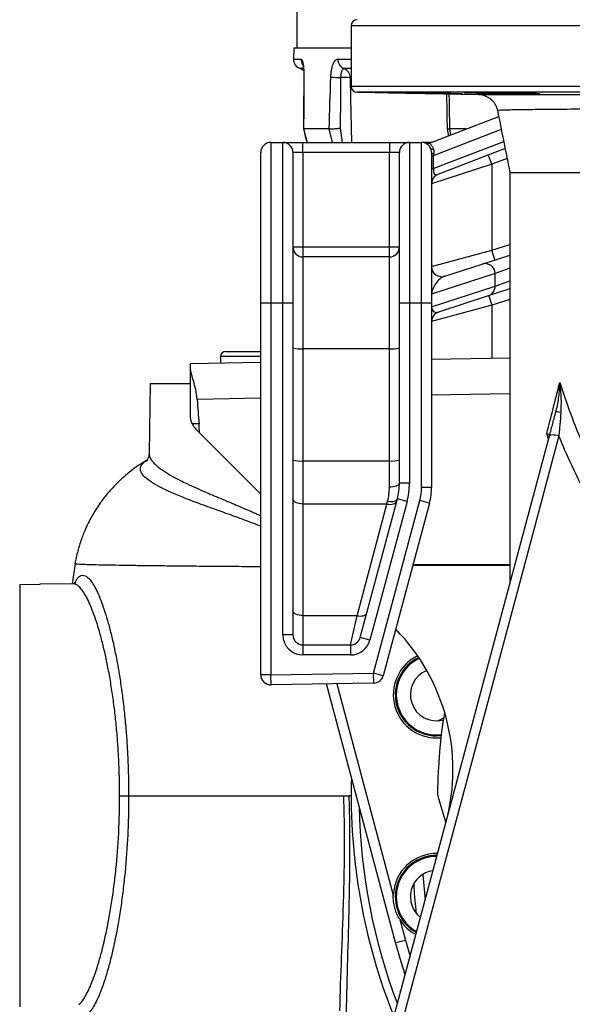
# Model space of a CAD drawing. Header units: millimetres. Extents: x 2363 to 4541, y 1046 to 5834.
# Tile 2 of 9: x 2363 to 2913, y 1539 to 2518. Entities that reach past the tile are written whole.
import ezdxf

# ---------------------------------------------------------------- set-up
doc = ezdxf.new("R2010")
doc.units = ezdxf.units.MM
doc.header["$LTSCALE"] = 2

msp = doc.modelspace()

# ---------------------------------------------------------------- linework, layer by layer
at = {"color": 7, "linetype": 'Continuous', "lineweight": 25}
for p, q in [((2638.76, 4388.16), (2638.76, 2490.1)), ((2692.76, 2512.21), (2692.76, 2452)), ((2635.57, 2490.1), (2635.38, 2479.08)), ((2635.57, 2490.1), (2692.76, 2490.1)), ((2698.65, 2446), (2819.35, 2443.89)), ((2833.39, 2445.53), (2833.39, 2444.96)), ((2772.23, 2395.9), (2839.58, 2421.97)), ((2645.33, 2409.5), (2645.32, 2409.49)), ((2645.32, 2409.49), (2648.79, 2396.1)), ((2670.8, 2409.49), (2645.33, 2409.49)), ((2807.35, 2409.49), (2790.66, 2409.49)), ((2612.76, 2396.1), (2612.76, 2236.1)), ((2612.76, 2396.1), (2624.76, 2396.1)), ((2624.76, 2236.1), (2624.76, 2396.1)), ((2624.76, 2396.1), (2644.76, 2396.1)), ((2644.76, 2386.1), (2644.76, 2396.1)), ((2644.76, 2396.1), (2730.76, 2396.1)), ((2730.76, 2396.1), (2730.76, 2386.1)), ((2730.76, 2396.1), (2750.76, 2396.1)), ((2750.76, 2396.1), (2750.76, 2236.1)), ((2750.76, 2396.1), (2762.76, 2396.1)), ((2772.76, 2396.1), (2762.76, 2396.1)), ((2762.76, 2236.1), (2762.76, 2396.1)), ((2602.76, 2236.1), (2602.76, 2386.1)), ((2634.76, 2386.1), (2634.76, 2236.1)), ((2644.76, 2386.1), (2634.76, 2386.1)), ((2644.76, 2386.1), (2644.76, 2292.1)), ((2730.76, 2386.1), (2644.76, 2386.1)), ((2740.76, 2386.1), (2730.76, 2386.1)), ((2730.76, 2292.1), (2730.76, 2386.1)), ((2740.76, 2236.1), (2740.76, 2386.1)), ((2772.76, 2386.08), (2772.76, 2236.1)), ((2772.76, 2382.88), (2774.52, 2382.88)), ((2774.52, 2382.88), (2774.52, 2370.01)), ((2845.95, 2390.12), (2779.15, 2364.26)), ((2832.76, 2374.29), (2829.15, 2383.62)), ((2832.76, 2374.29), (2772.76, 2354.94)), ((2832.76, 2374.29), (2832.76, 2288.73)), ((2772.76, 2370.01), (2774.52, 2370.01)), ((2850.76, 2366.07), (2850.76, 1956.9)), ((2634.76, 2292.1), (2644.76, 2292.1)), ((2644.76, 2292.1), (2644.76, 2282.1)), ((2644.76, 2292.1), (2730.76, 2292.1)), ((2730.76, 2282.1), (2730.76, 2292.1)), ((2730.76, 2292.1), (2740.76, 2292.1)), ((2772.76, 2272.48), (2832.76, 2288.73)), ((2823.03, 2275.05), (2850.76, 2284.06)), ((2835.85, 2279.22), (2832.76, 2288.73)), ((2644.76, 2282.1), (2644.76, 2190.82)), ((2730.76, 2282.1), (2644.76, 2282.1)), ((2730.76, 2190.82), (2730.76, 2282.1)), ((2785.85, 2262.97), (2823.03, 2275.05)), ((2836.04, 2265.54), (2772.84, 2245.01)), ((2836.04, 2252.93), (2836.04, 2265.54)), ((2772.76, 2245.01), (2772.84, 2245.01)), ((2772.84, 2232.39), (2836.04, 2252.93)), ((2772.84, 2245.01), (2772.84, 2232.39)), ((2850.76, 2250.41), (2829.21, 2243.41)), ((2829.67, 2243.56), (2832.76, 2234.05)), ((2612.76, 2236.1), (2602.76, 2236.1)), ((2602.76, 1866.28), (2602.76, 2236.1)), ((2624.76, 2236.1), (2612.76, 2236.1)), ((2612.76, 2236.1), (2612.76, 1866.28)), ((2624.76, 1906.1), (2624.76, 2236.1)), ((2634.76, 2236.1), (2624.76, 2236.1)), ((2634.76, 2236.1), (2634.76, 1906.1)), ((2750.76, 2236.1), (2740.76, 2236.1)), ((2740.76, 2056.91), (2740.76, 2236.1)), ((2762.76, 2236.1), (2750.76, 2236.1)), ((2750.76, 2236.1), (2750.76, 2056.91)), ((2762.76, 2052.7), (2762.76, 2236.1)), ((2772.76, 2236.1), (2762.76, 2236.1)), ((2772.76, 2236.1), (2772.76, 2052.7)), ((2832.76, 2234.05), (2772.76, 2217.81)), ((2829.21, 2243.41), (2779.67, 2227.32)), ((2772.76, 2232.39), (2772.84, 2232.39)), ((2567.76, 2188.1), (2602.76, 2188.1)), ((2644.76, 2190.82), (2644.76, 2079.1)), ((2730.76, 2190.82), (2644.76, 2190.82)), ((2730.76, 2079.1), (2730.76, 2190.82)), ((2532.76, 2176.1), (2602.76, 2177.33)), ((2532.76, 2171.92), (2532.76, 2176.1)), ((2562.76, 2183.1), (2562.76, 2176.63)), ((2772.76, 2180.29), (2850.76, 2181.65)), ((2532.76, 2124.39), (2532.76, 2171.92)), ((2492.76, 2156.1), (2491.54, 2086.63)), ((2492.76, 2156.1), (2532.76, 2156.1)), ((2541.27, 2115.95), (2534.57, 2116.07)), ((2541.89, 2106.97), (2602.76, 2046.1)), ((2677.01, 1308.64), (2890.1, 2104)), ((2644.76, 2079.1), (2644.76, 2036.31)), ((2730.76, 2079.1), (2644.76, 2079.1)), ((2730.76, 2053.48), (2730.76, 2079.1)), ((2750.76, 2056.91), (2740.76, 2056.91)), ((2772.76, 2052.7), (2762.76, 2052.7)), ((2701.77, 1903.52), (2738.71, 2041.38)), ((2748.37, 2038.8), (2711.43, 1900.93)), ((2715.05, 1868.07), (2761.05, 2039.76)), ((2728.38, 2036.31), (2729.05, 2039.1)), ((2748.37, 2038.8), (2738.71, 2041.38)), ((2770.71, 2037.17), (2761.05, 2039.76)), ((2644.76, 2036.31), (2644.76, 1925.2)), ((2728.38, 2036.31), (2644.76, 2036.31)), ((2698.61, 1925.2), (2728.38, 2036.31)), ((2770.71, 2037.17), (2724.71, 1865.48)), ((2417.84, 1976.76), (2414.87, 1957.01)), ((2382.76, 1956.21), (2362.76, 1955.88)), ((2362.76, 1955.88), (2362.76, 1536.1)), ((2415.84, 1957.03), (2382.76, 1956.45)), ((2382.76, 1956.45), (2382.76, 1956.21)), ((2644.76, 1925.2), (2644.76, 1896.1)), ((2698.61, 1925.2), (2644.76, 1925.2)), ((2692.11, 1896.1), (2698.61, 1925.2)), ((2634.76, 1906.1), (2624.76, 1906.1)), ((2711.43, 1900.93), (2701.77, 1903.52)), ((2644.76, 1896.1), (2692.11, 1896.1)), ((2644.76, 1896.1), (2644.76, 1886.1)), ((2692.11, 1896.1), (2692.11, 1886.1)), ((2692.11, 1886.1), (2644.76, 1886.1)), ((2612.76, 1866.28), (2602.76, 1866.28)), ((2612.76, 1866.28), (2715.05, 1868.07)), ((2612.93, 1856.28), (2612.76, 1866.28)), ((2715.22, 1858.07), (2715.05, 1868.07)), ((2724.71, 1865.48), (2715.05, 1868.07)), ((2715.22, 1858.07), (2612.93, 1856.28)), ((2737.01, 1599.87), (2668.04, 1857.24)), ((2462.24, 1746.1), (2471.22, 1746.1)), ((2692.76, 1746.1), (2690.44, 1746.1)), ((2779.64, 1743.22), (2786.99, 1719.15)), ((2741.22, 1622.79), (2746.67, 1602.46)), ((2737.01, 1599.87), (2746.67, 1602.46))]:
    msp.add_line(p, q, dxfattribs=at)
at = {"color": 8, "linetype": 'Continuous', "lineweight": 25}
for p, q in [((3872.76, 2512.21), (2692.76, 2512.21)), ((2635.38, 2479.08), (2642.89, 2479.08)), ((2679.45, 2479.08), (2692.76, 2479.08)), ((2645.03, 2469.5), (2641.97, 2469.5)), ((2692.76, 2469.5), (2685.59, 2469.5)), ((2692.76, 2460.45), (2691.72, 2460.45)), ((2692.76, 2452), (3872.76, 2452)), ((3866.86, 2446), (2698.65, 2446)), ((2681.85, 2410.32), (2683.89, 2396.1)), ((2674.31, 2396.1), (2670.82, 2409.49)), ((2842.17, 2409.06), (2774.52, 2382.88)), ((2790.63, 2409.49), (2791.76, 2403.46)), ((2774.52, 2370.01), (2844.56, 2397.12)), ((2847.94, 2380.17), (2832.76, 2374.29)), ((2832.76, 2288.73), (2850.76, 2294.58)), ((2850.76, 2271.12), (2836.04, 2265.54)), ((2836.04, 2252.93), (2850.76, 2258.5)), ((2850.76, 2239.9), (2832.76, 2234.05)), ((2832.76, 2234.05), (2832.76, 2181.34)), ((2602.76, 2183.1), (2562.76, 2183.1)), ((2850.76, 2145.84), (2772.76, 2144.48)), ((2602.76, 2141.51), (2539.4, 2140.41)), ((2889.26, 2100.86), (2887.49, 2106.6)), ((2850.76, 1975.07), (2754.05, 1974.98)), ((2754.33, 1976.03), (2850.76, 1976.11)), ((2678.35, 1857.42), (2734.68, 1647.2)), ((2777.65, 1805.57), (2782.31, 1805.84)), ((2763.96, 1667.4), (2766.33, 1642.03)), ((2746.67, 1602.46), (2751.33, 1586.05))]:
    msp.add_line(p, q, dxfattribs=at)
at = {"color": 8, "linetype": 'Continuous', "lineweight": 25, "flags": 128}
for points in [[(2645.59, 2461.06), (2645.6, 2461.07), (2645.76, 2461.16)], [(2691.72, 2460.45), (2692.13, 2440.48), (2693.04, 2396.1)]]:
    msp.add_lwpolyline(points, dxfattribs=at)
at = {"color": 7, "linetype": 'Continuous', "lineweight": 25, "flags": 128}
for points in [[(2772.76, 2386.08), (2772.79, 2385.88), (2772.89, 2385.68), (2773.05, 2385.48), (2773.28, 2385.29), (2773.57, 2385.1), (2773.93, 2384.92), (2774.34, 2384.75), (2774.8, 2384.59)], [(2899.5, 2104.1), (2894.49, 2085.42), (2874.48, 2010.68), (2794.44, 1711.74), (2686.5, 1308.72)], [(2899.5, 2104.1), (2897.73, 2104.49), (2896.02, 2104.77), (2894.45, 2104.93), (2893.05, 2104.98), (2891.88, 2104.9), (2890.98, 2104.71), (2890.38, 2104.41), (2890.1, 2104)], [(2730.76, 2053.48), (2732.71, 2053.54), (2734.58, 2053.74), (2736.31, 2054.06), (2737.83, 2054.48), (2739.07, 2055), (2739.99, 2055.6), (2740.56, 2056.24), (2740.76, 2056.91)], [(2644.76, 2036.31), (2642.8, 2036.41), (2640.93, 2036.71), (2639.2, 2037.18), (2637.68, 2037.82), (2636.44, 2038.6), (2635.52, 2039.49), (2634.95, 2040.46), (2634.76, 2041.46)], [(2728.38, 2036.31), (2730.12, 2036.05), (2731.81, 2035.97), (2733.38, 2036.06), (2734.8, 2036.32), (2736, 2036.75), (2736.97, 2037.34), (2737.65, 2038.05), (2738.04, 2038.88)], [(2729.05, 2039.1), (2730.8, 2038.82), (2732.49, 2038.71), (2734.07, 2038.77), (2735.49, 2039), (2736.7, 2039.39), (2737.65, 2039.93), (2738.33, 2040.6), (2738.71, 2041.38)], [(2644.76, 1925.2), (2642.8, 1925.3), (2640.93, 1925.59), (2639.2, 1926.07), (2637.68, 1926.71), (2636.44, 1927.49), (2635.52, 1928.38), (2634.95, 1929.35), (2634.76, 1930.35)], [(2698.61, 1925.2), (2700.35, 1924.94), (2702.03, 1924.86), (2703.61, 1924.95), (2705.02, 1925.21), (2706.23, 1925.64), (2707.19, 1926.22), (2707.88, 1926.94), (2708.27, 1927.76)], [(2746.53, 1568.1), (2742.52, 1580.66), (2737.01, 1599.87)]]:
    msp.add_lwpolyline(points, dxfattribs=at)
at = {"color": 7, "linetype": 'Continuous', "lineweight": 25}
for centre, radius, start, end in [((2698.76, 2512.21), 6, 91, 180), ((2645.38, 2478.91), 10, 179, 250.07203), ((2689.44, 2478.73), 10, 177.99981, 247.34906), ((2638.56, 2460.1), 10, 46.38832, 70.07203), ((2681.77, 2460.31), 9.96, 0.82873, 67.44425), ((2684.36, 2571.53), 111.01, 263.86571, 268.868), ((2685.89, 2348.81), 111.8, 87.00721, 91.90928), ((2698.76, 2452), 6, 180, 269), ((2612.76, 2386.1), 10, 90, 180), ((2624.76, 2386.1), 10, 0, 90), ((2750.76, 2386.1), 10, 90, 180), ((2762.76, 2386.1), 10, 24.51742, 90), ((2768.62, 2405.22), 10, 252.95478, 291.16126), ((2774.28, 2392.05), 3.01, 216.50172, 278.49237), ((2782.76, 2354.94), 10, 111.16126, 180), ((2644.76, 2292.1), 10, 180, 270), ((2730.76, 2292.1), 10, 270, 0), ((2826.06, 2265.54), 9.98, 0.02534, 107.63533), ((2782.76, 2272.48), 10, 180, 288), ((2826.12, 2252.84), 9.92, 288.15673, 0.4861), ((2782.76, 2217.81), 10, 108, 180), ((2567.76, 2183.1), 5, 90, 180), ((2642.27, 2220.16), 29.44, 255.20406, 274.83381), ((2733.24, 2220.16), 29.44, 265.16619, 284.79594), ((2904.17, 2140.36), 13.38, 236.78773, 258.59661), ((2642.27, 2108.44), 29.44, 255.20406, 274.83381), ((2733.24, 2108.44), 29.44, 265.16619, 284.79594), ((2680.76, 2056.91), 60, 345, 0), ((2680.76, 2056.91), 70, 345, 0), ((2712.76, 2052.7), 50, 345, 0), ((2712.76, 2052.7), 60, 345, 0), ((2594.08, 1771.94), 200, 345.00218, 44.34838), ((2644.76, 1906.1), 20, 180, 270), ((2644.76, 1906.1), 10, 180, 270), ((2692.11, 1906.1), 10, 270, 345), ((2692.11, 1906.1), 20, 270, 345), ((2777.65, 1846.57), 43, 115.94241, 275.89732), ((2777.65, 1846.57), 40, 115.27703, 276.86336), ((2612.76, 1866.28), 10, 180, 271), ((2715.05, 1868.07), 10, 271, 345), ((2777.65, 1846.57), 26, 111.83891, 285.09667), ((3282.76, 1746.1), 504, 170.49654, 179.64984), ((3282.76, 1746.1), 590, 178.26109, 201.88829), ((2798.76, 1749.06), 20, 179.64984, 196.99129), ((2777.65, 1645.63), 43, 88.45225, 177.91612), ((2777.65, 1645.63), 40, 89.48222, 112.5), ((2777.65, 1645.63), 40, 112.5, 240.52214), ((2777.65, 1645.63), 26, 97.62612, 232.37824), ((2777.65, 1645.63), 43, 212.08388, 241.55212)]:
    msp.add_arc(centre, radius, start, end, dxfattribs=at)
at = {"color": 8, "linetype": 'Continuous', "lineweight": 25}
for centre, radius, start, end in [((2652.98, 2478.9), 10.09, 178.98886, 210.52441), ((2777.65, 1846.57), 41, 115.50145, 270), ((3282.76, 1746.1), 582.14, 181.06214, 200.84465), ((2777.65, 1645.63), 41, 89.12162, 240.88274)]:
    msp.add_arc(centre, radius, start, end, dxfattribs=at)
at = {"color": 7, "linetype": 'Continuous', "lineweight": 25}
for centre, major_axis, ratio, start_param, end_param in [((2782.76, 2389.25), (6.56, 12.15), 0.421761, 2.178222, 2.33161), ((2782.76, 2376.38), (6.56, 12.15), 0.421761, 2.33161, 3.600562), ((2782.76, 2251.45), (8, 11.15), 0.526363, 0.620761, 2.50308), ((2782.76, 2238.83), (8, 11.15), 0.526363, 2.50308, 3.762353), ((2572.76, 2355.97), (0.71, 380.63), 0.105072, 2.173043, 2.253282)]:
    msp.add_ellipse(centre, major_axis=major_axis, ratio=ratio, start_param=start_param, end_param=end_param, dxfattribs=at)
for points, knots in [([(2642.89, 2479.08), (2642.98, 2479.08), (2643.07, 2479.05), (2643.26, 2478.94), (2643.35, 2478.85), (2643.62, 2478.52), (2643.8, 2478.18), (2644.15, 2477.31), (2644.32, 2476.76), (2644.64, 2475.47), (2644.79, 2474.73), (2645.06, 2473.09), (2645.19, 2472.19), (2645.35, 2470.74), (2645.4, 2470.23), (2645.49, 2469.19), (2645.53, 2468.66), (2645.64, 2467.04), (2645.69, 2465.91), (2645.74, 2464.15), (2645.75, 2463.56), (2645.76, 2462.36), (2645.76, 2461.76), (2645.76, 2461.16)], [0, 0, 0, 0, 0.0625, 0.0625, 0.125, 0.125, 0.25, 0.25, 0.375, 0.375, 0.5, 0.5, 0.625, 0.625, 0.6875, 0.6875, 0.75, 0.75, 0.875, 0.875, 0.9375, 0.9375, 1, 1, 1, 1]), ([(2672.49, 2461.16), (2672.54, 2462.37), (2672.62, 2463.57), (2672.85, 2465.9), (2673, 2467.02), (2673.29, 2468.65), (2673.39, 2469.19), (2673.62, 2470.23), (2673.74, 2470.74), (2674.12, 2472.2), (2674.42, 2473.11), (2675.04, 2474.74), (2675.38, 2475.47), (2675.93, 2476.44), (2676.12, 2476.74), (2676.51, 2477.28), (2676.7, 2477.53), (2677.3, 2478.18), (2677.71, 2478.51), (2678.57, 2478.97), (2679.01, 2479.08), (2679.45, 2479.08)], [0, 0, 0, 0, 0.125, 0.125, 0.25, 0.25, 0.3125, 0.3125, 0.375, 0.375, 0.5, 0.5, 0.625, 0.625, 0.6875, 0.6875, 0.75, 0.75, 0.875, 0.875, 1, 1, 1, 1]), ([(2644.53, 2473.92), (2644.52, 2473.94), (2644.51, 2473.98), (2644.64, 2473.52), (2644.84, 2472.57), (2645.08, 2471.02), (2645.31, 2468.92), (2645.49, 2466.35), (2645.6, 2463.67), (2645.59, 2461.86), (2645.58, 2461.05)], [0, 0, 0, 0, 0.037956, 0.141814, 0.257999, 0.395867, 0.543981, 0.706014, 0.869352, 1, 1, 1, 1]), ([(2685.59, 2469.5), (2685.37, 2469.5), (2685.15, 2469.45), (2684.73, 2469.22), (2684.52, 2469.05), (2684.13, 2468.61), (2683.94, 2468.33), (2683.58, 2467.68), (2683.41, 2467.31), (2683.1, 2466.49), (2682.96, 2466.04), (2682.71, 2465.06), (2682.6, 2464.54), (2682.41, 2463.46), (2682.34, 2462.9), (2682.22, 2461.74), (2682.18, 2461.14), (2682.16, 2460.54)], [0, 0, 0, 0, 0.125, 0.125, 0.25, 0.25, 0.375, 0.375, 0.5, 0.5, 0.625, 0.625, 0.75, 0.75, 0.875, 0.875, 1, 1, 1, 1]), ([(2645.59, 2461.06), (2645.54, 2454.48), (2645.41, 2437.3), (2645.25, 2420.11), (2645.15, 2409.5)], [0, 0, 0, 0, 0.382868, 1, 1, 1, 1]), ([(2724.18, 2445.72), (2724.35, 2445.71), (2724.7, 2445.7), (2726.25, 2445.66), (2728.5, 2445.61), (2731.47, 2445.54), (2735.04, 2445.47), (2739.14, 2445.4), (2743.62, 2445.31), (2748.38, 2445.23), (2753.28, 2445.14), (2758.16, 2445.06), (2761.69, 2445), (2763.55, 2444.97), (2763.88, 2444.96)], [0, 0, 0, 0, 0.0890899, 0.1781814, 0.267273, 0.356373, 0.4454732, 0.5345855, 0.6236978, 0.7128212, 0.8019446, 0.891073, 0.9802014, 1, 1, 1, 1]), ([(2773.37, 2444.96), (2772.16, 2444.99), (2769.73, 2445.04), (2765.46, 2445.12), (2760.88, 2445.21), (2756.05, 2445.29), (2751.14, 2445.38), (2746.29, 2445.46), (2741.63, 2445.53), (2736.94, 2445.6), (2732.79, 2445.65), (2729.37, 2445.7), (2726.86, 2445.72), (2725.15, 2445.74), (2724.21, 2445.74), (2724.22, 2445.73), (2724.23, 2445.73)], [0, 0, 0, 0, 0.071449, 0.142898, 0.214897, 0.286896, 0.3589, 0.430903, 0.502904, 0.574904, 0.664733, 0.736709, 0.808684, 0.880659, 0.952635, 1, 1, 1, 1]), ([(2763.88, 2444.96), (2765.62, 2444.93), (2768.66, 2444.88), (2773.45, 2444.79), (2777.83, 2444.71), (2782.22, 2444.64), (2786.47, 2444.57), (2790.47, 2444.5), (2794.12, 2444.45), (2797.28, 2444.4), (2799.9, 2444.37), (2801.87, 2444.35), (2803.21, 2444.34), (2803.48, 2444.34), (2803.62, 2444.35)], [0, 0, 0, 0, 0.10916, 0.190153, 0.271146, 0.352144, 0.433141, 0.514135, 0.59513, 0.676113, 0.757097, 0.838068, 0.919039, 1, 1, 1, 1]), ([(2803.58, 2444.35), (2803.57, 2444.35), (2803.55, 2444.36), (2802.65, 2444.39), (2801.06, 2444.44), (2798.77, 2444.49), (2795.9, 2444.55), (2792.49, 2444.62), (2788.68, 2444.7), (2784.54, 2444.77), (2779.4, 2444.86), (2775.65, 2444.93), (2773.37, 2444.96)], [0, 0, 0, 0, 0.0709261, 0.1680847, 0.2652434, 0.3624116, 0.4595799, 0.5567635, 0.6539471, 0.7511443, 0.8483414, 1, 1, 1, 1]), ([(2787.64, 2444.45), (2787.66, 2443.32), (2787.9, 2431.73), (2788.06, 2420.13), (2788.2, 2409.67)], [0, 0, 0, 0, 0.0975863, 1, 1, 1, 1]), ([(2804.81, 2445.64), (2804.99, 2445.62), (2805.33, 2445.59), (2806.88, 2445.52), (2809.13, 2445.45), (2812.1, 2445.37), (2815.67, 2445.29), (2819.77, 2445.2), (2824.18, 2445.12), (2828.76, 2445.04), (2831.85, 2444.99), (2833.39, 2444.96)], [0, 0, 0, 0, 0.11242, 0.224851, 0.337283, 0.44973, 0.562177, 0.674637, 0.787097, 0.893549, 1, 1, 1, 1]), ([(2860.41, 2444.96), (2860.2, 2444.97), (2859.32, 2445.01), (2857.34, 2445.07), (2854.15, 2445.15), (2850.36, 2445.24), (2846.11, 2445.32), (2841.5, 2445.4), (2836.67, 2445.48), (2831.76, 2445.55), (2826.91, 2445.61), (2822.25, 2445.66), (2817.56, 2445.7), (2813.42, 2445.73), (2810, 2445.74), (2807.49, 2445.73), (2805.78, 2445.72), (2804.84, 2445.69), (2804.85, 2445.66), (2804.86, 2445.65)], [0, 0, 0, 0, 0.019382, 0.081039, 0.142696, 0.204361, 0.266027, 0.327695, 0.389362, 0.451027, 0.512691, 0.574348, 0.636005, 0.712912, 0.774553, 0.836194, 0.897836, 0.959477, 1, 1, 1, 1]), ([(2819.35, 2443.9), (2819.38, 2443.9), (2819.46, 2443.89), (2821.27, 2443.89), (2824.56, 2443.89), (2829.27, 2443.88), (2835.41, 2443.88), (2843.04, 2443.88), (2852.15, 2443.87), (2862.56, 2443.87), (2874.2, 2443.86), (2886.97, 2443.86), (2901.08, 2443.86), (2916.54, 2443.85), (2933.31, 2443.85), (2951.07, 2443.85), (2969.75, 2443.85), (2989.24, 2443.84), (3009.82, 2443.84), (3031.47, 2443.84), (3054.13, 2443.84), (3077.37, 2443.84), (3101.1, 2443.84), (3125.23, 2443.84), (3150.09, 2443.84), (3175.63, 2443.85), (3201.78, 2443.85), (3228.39, 2443.85), (3255.41, 2443.85), (3273.63, 2443.85), (3282.76, 2443.85)], [0, 0, 0, 0, 0.0227038, 0.0593696, 0.0947164, 0.1300903, 0.1654371, 0.2018098, 0.238212, 0.2745849, 0.3099603, 0.3453628, 0.3807383, 0.4171304, 0.4535517, 0.489944, 0.5255238, 0.5611308, 0.5967107, 0.6333098, 0.6699381, 0.7065369, 0.7423419, 0.7781745, 0.8139794, 0.8508391, 0.8877294, 0.924588, 0.9622248, 1, 1, 1, 1]), ([(2820.01, 2443.86), (2820.12, 2443.86), (2820.6, 2443.83), (2822.12, 2443.66), (2824.21, 2443.21), (2826.96, 2442.25), (2829.69, 2440.79), (2832.26, 2438.8), (2834.41, 2436.54), (2836.22, 2433.9), (2837.64, 2430.96), (2838.15, 2428.85), (2838.41, 2427.81)], [0, 0, 0, 0, 0.015667, 0.072067, 0.165621, 0.26385, 0.400637, 0.51589, 0.631876, 0.753692, 0.878562, 1, 1, 1, 1]), ([(2833.39, 2444.96), (2834.97, 2444.92), (2837.49, 2444.86), (2842.03, 2444.77), (2846.04, 2444.69), (2850.32, 2444.62), (2854.7, 2444.55), (2859.09, 2444.49), (2863.34, 2444.43), (2867.34, 2444.39), (2870.99, 2444.36), (2874.16, 2444.34), (2876.79, 2444.34), (2878.76, 2444.35), (2880.1, 2444.37), (2880.38, 2444.4), (2880.52, 2444.41)], [0, 0, 0, 0, 0.11367, 0.18186, 0.250051, 0.318244, 0.386437, 0.454626, 0.522816, 0.590995, 0.659175, 0.727344, 0.795513, 0.863675, 0.931837, 1, 1, 1, 1]), ([(2880.47, 2444.42), (2880.47, 2444.43), (2880.45, 2444.46), (2879.56, 2444.51), (2877.97, 2444.58), (2875.68, 2444.65), (2872.82, 2444.72), (2869.41, 2444.8), (2865.3, 2444.88), (2862.15, 2444.93), (2860.41, 2444.96)], [0, 0, 0, 0, 0.090764, 0.216315, 0.341866, 0.467437, 0.593008, 0.718596, 0.844183, 1, 1, 1, 1]), ([(2838.42, 2427.82), (2841.37, 2413.07), (2844.95, 2395.16), (2848.84, 2375.68), (2849.93, 2370.23), (2850.44, 2367.68), (2850.65, 2366.62), (2850.72, 2366.29), (2850.73, 2366.21), (2850.74, 2366.16), (2850.76, 2366.09), (2850.76, 2366.1), (2850.76, 2366.1)], [0, 0, 0, 0, 0.712707, 0.864928, 0.940328, 0.974686, 0.988402, 0.990116, 0.991474, 0.992653, 0.993822, 1, 1, 1, 1]), ([(2670.82, 2409.49), (2671.02, 2409.48), (2671.26, 2409.48), (2671.83, 2409.48), (2672.16, 2409.49), (2672.91, 2409.51), (2673.32, 2409.54), (2674.2, 2409.59), (2674.67, 2409.62), (2675.68, 2409.69), (2676.2, 2409.74), (2677.28, 2409.83), (2677.84, 2409.88), (2678.98, 2410), (2679.55, 2410.06), (2680.41, 2410.15), (2680.7, 2410.18), (2681.28, 2410.25), (2681.57, 2410.28), (2681.85, 2410.32)], [0, 0, 0, 0, 0.125, 0.125, 0.25, 0.25, 0.375, 0.375, 0.5, 0.5, 0.625, 0.625, 0.75, 0.75, 0.875, 0.875, 0.9375, 0.9375, 1, 1, 1, 1]), ([(2645.16, 2409.46), (2645.64, 2407.66), (2646.82, 2403.21), (2647.95, 2398.76), (2648.62, 2396.1)], [0, 0, 0, 0, 0.402242, 1, 1, 1, 1]), ([(2788.24, 2409.65), (2788.59, 2408.01), (2789.1, 2405.66), (2789.49, 2403.33), (2789.61, 2402.63)], [0, 0, 0, 0, 0.702263, 1, 1, 1, 1]), ([(2788.25, 2409.66), (2788.35, 2409.59), (2788.57, 2409.47), (2789.92, 2409.48), (2790.63, 2409.49)], [0, 0, 0, 0, 0.475542, 1, 1, 1, 1]), ([(2772.23, 2395.9), (2771.81, 2395.74), (2771.47, 2395.56), (2771.19, 2395.22), (2771.15, 2395.1), (2771.18, 2394.8), (2771.25, 2394.63), (2771.49, 2394.31), (2771.58, 2394.19), (2771.81, 2393.92), (2771.94, 2393.78), (2772.36, 2393.3), (2772.7, 2392.92), (2773.38, 2392.01), (2773.71, 2391.5), (2774.29, 2390.36), (2774.54, 2389.73), (2774.72, 2389.07)], [0, 0, 0, 0, 0.25, 0.25, 0.375, 0.375, 0.5, 0.5, 0.5625, 0.5625, 0.625, 0.625, 0.75, 0.75, 0.875, 0.875, 1, 1, 1, 1]), ([(2772.76, 2386.08), (2772.76, 2386.84), (2772.67, 2387.57), (2772.36, 2388.97), (2772.13, 2389.64), (2771.85, 2390.25)], [0, 0, 0, 0, 0.5, 0.5, 1, 1, 1, 1]), ([(2774.72, 2389.07), (2774.91, 2388.35), (2775.01, 2387.61), (2775.04, 2386.11), (2774.96, 2385.34), (2774.8, 2384.59)], [0, 0, 0, 0, 0.5, 0.5, 1, 1, 1, 1]), ([(2850.88, 2366.1), (2850.92, 2366.1), (2851.02, 2366.1), (2852.92, 2366.1), (2856.24, 2366.1), (2861.14, 2366.1), (2867.41, 2366.1), (2872.83, 2366.1), (2875.57, 2366.1)], [0, 0, 0, 0, 0.136689, 0.306505, 0.47949, 0.652093, 0.824404, 1, 1, 1, 1]), ([(2875.57, 2366.1), (2877.35, 2366.1), (2879.23, 2366.1), (2883.18, 2366.1), (2885.25, 2366.1), (2891.7, 2366.1), (2896.34, 2366.1), (2911.27, 2366.1), (2922.56, 2366.1), (2941.51, 2366.1), (2948.16, 2366.1), (2956.92, 2366.1), (2958.69, 2366.1), (2962.27, 2366.1), (2964.08, 2366.1), (2969.56, 2366.1), (2973.28, 2366.1), (2984.64, 2366.1), (2992.48, 2366.1), (3008.72, 2366.1), (3017.12, 2366.1), (3025.78, 2366.1)], [0, 0, 0, 0, 0.0625, 0.0625, 0.125, 0.125, 0.25, 0.25, 0.5, 0.5, 0.625, 0.625, 0.65625, 0.65625, 0.6875, 0.6875, 0.75, 0.75, 0.875, 0.875, 1, 1, 1, 1]), ([(2539.4, 2140.41), (2539.16, 2143.81), (2538.64, 2147.05), (2537.64, 2151.72), (2537.27, 2153.25), (2536.5, 2156.18), (2536.11, 2157.58), (2535.34, 2160.28), (2534.96, 2161.57), (2534.43, 2163.43), (2534.26, 2164.04), (2533.94, 2165.21), (2533.79, 2165.77), (2533.38, 2167.41), (2533.16, 2168.42), (2532.84, 2170.29), (2532.76, 2171.16), (2532.76, 2171.92)], [0, 0, 0, 0, 0.25, 0.25, 0.375, 0.375, 0.5, 0.5, 0.625, 0.625, 0.6875, 0.6875, 0.75, 0.75, 0.875, 0.875, 1, 1, 1, 1]), ([(2887.49, 2106.6), (2889.54, 2114.61), (2891.65, 2122.84), (2895.98, 2139.7), (2898.19, 2148.33), (2900.46, 2157.15)], [0, 0, 0, 0, 0.5, 0.5, 1, 1, 1, 1]), ([(2896.84, 2129.16), (2897.46, 2131.5), (2897.98, 2133.84), (2898.85, 2138.52), (2899.21, 2140.86), (2899.78, 2145.54), (2900, 2147.87), (2900.24, 2151.36), (2900.3, 2152.52), (2900.4, 2154.84), (2900.44, 2156), (2900.46, 2157.15)], [0, 0, 0, 0, 0.25, 0.25, 0.5, 0.5, 0.75, 0.75, 0.875, 0.875, 1, 1, 1, 1]), ([(2900.46, 2157.15), (2907.16, 2136.04), (2914.81, 2115.4), (2932.24, 2075.19), (2942.03, 2055.62), (2964.12, 2017.74), (2976.41, 1999.43), (2993.64, 1977.48), (2997.18, 1973.13), (3004.47, 1964.55), (3008.18, 1960.34), (3019.55, 1947.95), (3027.43, 1940.01), (3043.82, 1924.82), (3052.33, 1917.57), (3070.02, 1903.78), (3079.19, 1897.24), (3091.11, 1889.56), (3093.51, 1888.05), (3098.37, 1885.07), (3100.82, 1883.62), (3108.19, 1879.34), (3113.15, 1876.61), (3128.2, 1868.8), (3138.44, 1864.09), (3159.32, 1855.68), (3169.97, 1851.98), (3191.7, 1845.63), (3202.78, 1842.99), (3216.91, 1840.38), (3219.75, 1839.89), (3225.44, 1838.99), (3228.29, 1838.58), (3236.83, 1837.45), (3242.54, 1836.85), (3259.71, 1835.49), (3271.21, 1835.17), (3282.76, 1835.45)], [0, 0, 0, 0, 0.125, 0.125, 0.25, 0.25, 0.375, 0.375, 0.40625, 0.40625, 0.4375, 0.4375, 0.5, 0.5, 0.5625, 0.5625, 0.625, 0.625, 0.640625, 0.640625, 0.65625, 0.65625, 0.6875, 0.6875, 0.75, 0.75, 0.8125, 0.8125, 0.875, 0.875, 0.890625, 0.890625, 0.90625, 0.90625, 0.9375, 0.9375, 1, 1, 1, 1]), ([(2901.52, 2127.24), (2901.76, 2129.75), (2901.89, 2132.26), (2901.98, 2137.26), (2901.94, 2139.75), (2901.73, 2144.74), (2901.56, 2147.22), (2901.21, 2150.95), (2901.08, 2152.19), (2900.86, 2154.05), (2900.79, 2154.68), (2900.63, 2155.92), (2900.54, 2156.54), (2900.46, 2157.15)], [0, 0, 0, 0, 0.25, 0.25, 0.5, 0.5, 0.75, 0.75, 0.875, 0.875, 0.9375, 0.9375, 1, 1, 1, 1]), ([(2890.1, 2104), (2891.2, 2108.13), (2892.32, 2112.29), (2894, 2118.57), (2894.57, 2120.68), (2895.7, 2124.91), (2896.27, 2127.03), (2896.84, 2129.16)], [0, 0, 0, 0, 0.5, 0.5, 0.75, 0.75, 1, 1, 1, 1]), ([(2901.52, 2127.24), (2901.14, 2123.32), (2900.79, 2119.43), (2900.28, 2113.65), (2900.12, 2111.73), (2899.8, 2107.9), (2899.65, 2105.99), (2899.5, 2104.1)], [0, 0, 0, 0, 0.5, 0.5, 0.75, 0.75, 1, 1, 1, 1]), ([(2534.57, 2116.07), (2533.95, 2117.41), (2533.5, 2118.78), (2533.05, 2120.87), (2532.94, 2121.57), (2532.83, 2122.62), (2532.8, 2122.97), (2532.76, 2123.68), (2532.76, 2124.04), (2532.76, 2124.39)], [0, 0, 0, 0, 0.5, 0.5, 0.75, 0.75, 0.875, 0.875, 1, 1, 1, 1]), ([(2534.57, 2116.07), (2535.04, 2115.04), (2535.6, 2114.03), (2536.95, 2112.08), (2537.72, 2111.14), (2538.61, 2110.25)], [0, 0, 0, 0, 0.5, 0.5, 1, 1, 1, 1]), ([(2887.49, 2106.6), (2887.5, 2106.6), (2888.12, 2106.21), (2889.04, 2105.41), (2889.75, 2104.56), (2889.75, 2104.11), (2889.75, 2104.09)], [0, 0, 0, 0, 0.0044703, 0.5030121, 0.9754749, 1, 1, 1, 1]), ([(3282.76, 1819.08), (3271.86, 1818.83), (3261.04, 1819.09), (3239.55, 1820.57), (3228.89, 1821.8), (3207.7, 1825.22), (3197.19, 1827.41), (3181.53, 1831.42), (3176.33, 1832.87), (3168.55, 1835.24), (3165.97, 1836.06), (3160.84, 1837.74), (3158.28, 1838.62), (3145.59, 1843.11), (3135.67, 1847.13), (3116.24, 1855.98), (3106.75, 1860.81), (3088.17, 1871.26), (3079.09, 1876.88), (3068, 1884.38), (3065.8, 1885.91), (3061.43, 1889), (3059.26, 1890.56), (3052.83, 1895.31), (3048.61, 1898.55), (3027.91, 1915.13), (3012.52, 1929.56), (2994.61, 1948.91), (2991.1, 1952.85), (2984.2, 1960.85), (2980.81, 1964.92), (2970.87, 1977.3), (2964.56, 1985.73), (2946.53, 2011.47), (2935.71, 2029.25), (2916.11, 2065.9), (2907.35, 2084.76), (2899.5, 2104.1)], [0, 0, 0, 0, 0.0625, 0.0625, 0.125, 0.125, 0.1875, 0.1875, 0.21875, 0.21875, 0.234375, 0.234375, 0.25, 0.25, 0.3125, 0.3125, 0.375, 0.375, 0.4375, 0.4375, 0.453125, 0.453125, 0.46875, 0.46875, 0.5, 0.5, 0.625, 0.625, 0.65625, 0.65625, 0.6875, 0.6875, 0.75, 0.75, 0.875, 0.875, 1, 1, 1, 1]), ([(2490.29, 2080.31), (2489.01, 2079.59), (2485.21, 2077.44), (2479.01, 2073.29), (2471.8, 2067.93), (2464.82, 2062.03), (2457.74, 2055.27), (2450.37, 2047.2), (2442.7, 2037.34), (2435.06, 2025.47), (2428.8, 2013.19), (2423.96, 2000.98), (2420.29, 1989.29), (2418.65, 1981.02), (2417.81, 1976.75)], [0, 0, 0, 0, 0.037178, 0.110557, 0.182222, 0.252524, 0.324392, 0.406878, 0.500941, 0.606826, 0.72488, 0.810619, 0.902224, 1, 1, 1, 1]), ([(2491.54, 2086.64), (2491.48, 2085.79), (2491.35, 2084.17), (2490.65, 2082.15), (2490.01, 2080.93), (2489.62, 2080.33), (2489.43, 2080.04), (2489.44, 2079.99), (2489.44, 2079.97)], [0, 0, 0, 0, 0.225577, 0.430515, 0.614969, 0.730546, 0.867585, 1, 1, 1, 1]), ([(2729.05, 2039.1), (2729.6, 2041.38), (2730.03, 2043.72), (2730.6, 2048.51), (2730.76, 2050.97), (2730.76, 2053.48)], [0, 0, 0, 0, 0.5, 0.5, 1, 1, 1, 1]), ([(2418.49, 1957.9), (2418.49, 1957.9), (2418.56, 1957.99), (2418.26, 1957.69), (2417.4, 1957.27), (2416.31, 1956.99), (2415.85, 1957.04), (2415.81, 1957.04)], [0, 0, 0, 0, 0.029019, 0.338064, 0.644076, 0.965058, 1, 1, 1, 1]), ([(2779.3, 1820.89), (2779.69, 1821.03), (2781.68, 1821.73), (2783.6, 1822.78), (2784.92, 1823.87), (2784.95, 1823.89)], [0, 0, 0, 0, 0.197153, 0.984782, 1, 1, 1, 1]), ([(2421.81, 1538.07), (2423.99, 1540.11), (2426.23, 1543.2), (2429.66, 1549.34), (2430.82, 1551.64), (2432.57, 1555.48), (2433.16, 1556.82), (2434.32, 1559.62), (2434.9, 1561.08), (2437.8, 1568.62), (2440.09, 1575.53), (2443.42, 1587.21), (2444.52, 1591.32), (2445.86, 1596.74), (2446.13, 1597.84), (2446.66, 1600.06), (2446.93, 1601.18), (2447.71, 1604.57), (2448.22, 1606.87), (2450.73, 1618.56), (2452.58, 1628.55), (2455.07, 1644.5), (2455.85, 1649.97), (2456.94, 1658.44), (2457.29, 1661.3), (2457.95, 1667.03), (2458.26, 1669.92), (2459.75, 1684.45), (2460.67, 1696.38), (2461.45, 1711.7), (2461.59, 1714.78), (2461.82, 1720.98), (2461.92, 1724.11), (2462.16, 1733.52), (2462.24, 1739.8), (2462.24, 1746.1)], [0, 0, 0, 0, 0.125, 0.125, 0.1875, 0.1875, 0.21875, 0.21875, 0.25, 0.25, 0.375, 0.375, 0.4375, 0.4375, 0.453125, 0.453125, 0.46875, 0.46875, 0.5, 0.5, 0.625, 0.625, 0.6875, 0.6875, 0.71875, 0.71875, 0.75, 0.75, 0.875, 0.875, 0.90625, 0.90625, 0.9375, 0.9375, 1, 1, 1, 1]), ([(2471.22, 1746.1), (2471.22, 1739.57), (2471.14, 1733.06), (2470.91, 1723.31), (2470.81, 1720.07), (2470.58, 1713.63), (2470.44, 1710.44), (2469.68, 1694.55), (2468.77, 1682.16), (2467.31, 1667.06), (2467.01, 1664.06), (2466.36, 1658.1), (2466.01, 1655.13), (2464.94, 1646.33), (2464.17, 1640.64), (2461.73, 1624.06), (2459.91, 1613.67), (2457.43, 1601.5), (2456.93, 1599.11), (2456.16, 1595.58), (2455.9, 1594.42), (2455.37, 1592.11), (2455.11, 1590.96), (2453.78, 1585.31), (2452.7, 1581.03), (2449.41, 1568.86), (2447.15, 1561.65), (2444.29, 1553.78), (2443.71, 1552.26), (2442.56, 1549.34), (2441.98, 1547.94), (2440.25, 1543.93), (2439.1, 1541.53), (2435.7, 1535.12), (2433.48, 1531.9), (2431.33, 1529.77)], [0, 0, 0, 0, 0.0625, 0.0625, 0.09375, 0.09375, 0.125, 0.125, 0.25, 0.25, 0.28125, 0.28125, 0.3125, 0.3125, 0.375, 0.375, 0.5, 0.5, 0.53125, 0.53125, 0.546875, 0.546875, 0.5625, 0.5625, 0.625, 0.625, 0.75, 0.75, 0.78125, 0.78125, 0.8125, 0.8125, 0.875, 0.875, 1, 1, 1, 1]), ([(2471.22, 1746.1), (2476.75, 1746.1), (2490.84, 1746.1), (2506.68, 1746.1), (2561.55, 1746.1), (2618.66, 1746.1), (2685.38, 1746.1)], [0.01948341, 0.01948341, 0.01948341, 0.01948341, 0.02686183, 0.03727659, 0.03727659, 0.0847534, 0.0847534, 0.0847534, 0.0847534]), ([(2681.45, 1532.1), (2681.9, 1549.68), (2682.53, 1567.32), (2683.85, 1602.72), (2684.54, 1620.48), (2685.36, 1647.25), (2685.6, 1656.21), (2685.96, 1674.14), (2686.07, 1683.12), (2686.15, 1701.09), (2686.12, 1710.08), (2685.94, 1723.59), (2685.85, 1728.1), (2685.65, 1737.1), (2685.53, 1741.61), (2685.38, 1746.1)], [0, 0, 0, 0, 0.25, 0.25, 0.5, 0.5, 0.625, 0.625, 0.75, 0.75, 0.875, 0.875, 0.9375, 0.9375, 1, 1, 1, 1]), ([(2685.38, 1746.1), (2686.46, 1746.1), (2687.42, 1746.1), (2689.11, 1746.1), (2689.84, 1746.1), (2690.44, 1746.1)], [0, 0, 0, 0, 0.5, 0.5, 1, 1, 1, 1]), ([(2690.44, 1746.1), (2690.71, 1737.02), (2690.9, 1727.94), (2691.15, 1709.78), (2691.21, 1700.7), (2691.19, 1682.56), (2691.12, 1673.5), (2690.87, 1655.39), (2690.7, 1646.34), (2690.09, 1619.26), (2689.55, 1601.26), (2688.55, 1565.36), (2688.07, 1547.44), (2687.73, 1529.57)], [0, 0, 0, 0, 0.125, 0.125, 0.25, 0.25, 0.375, 0.375, 0.5, 0.5, 0.75, 0.75, 1, 1, 1, 1]), ([(2741.22, 1622.79), (2740.08, 1624.6), (2739.09, 1626.49), (2737.81, 1629.42), (2737.42, 1630.41), (2736.71, 1632.44), (2736.39, 1633.47), (2735.56, 1636.58), (2735.16, 1638.67), (2734.8, 1641.84), (2734.72, 1642.91), (2734.64, 1645.04), (2734.64, 1646.12), (2734.68, 1647.2)], [0, 0, 0, 0, 0.25, 0.25, 0.375, 0.375, 0.5, 0.5, 0.75, 0.75, 0.875, 0.875, 1, 1, 1, 1])]:
    msp.add_open_spline(points, degree=3, knots=knots, dxfattribs=at)
for points in [[(2645.76, 2461.16), (2645.63, 2443.94), (2645.49, 2426.72), (2645.33, 2409.49)], [(2670.8, 2409.49), (2671.34, 2426.72), (2671.91, 2443.94), (2672.49, 2461.16)], [(2682.16, 2460.54), (2682.05, 2443.8), (2681.94, 2427.06), (2681.85, 2410.32)], [(2645.33, 2409.49), (2645.33, 2409.49), (2645.33, 2409.49), (2645.32, 2409.49)], [(2670.82, 2409.49), (2670.81, 2409.49), (2670.81, 2409.49), (2670.8, 2409.49)], [(2790.66, 2409.49), (2790.65, 2409.49), (2790.64, 2409.49), (2790.63, 2409.49)], [(2541.89, 2106.97), (2540.72, 2108.14), (2539.62, 2109.24), (2538.61, 2110.25)], [(2541.89, 2106.97), (2541.67, 2109.96), (2541.47, 2112.96), (2541.27, 2115.95)]]:
    msp.add_open_spline(points, degree=3, dxfattribs=at)
at = {"color": 8, "linetype": 'Continuous', "lineweight": 25}
for points, knots in [([(2790.04, 2444.41), (2790.09, 2441.51), (2790.33, 2429.87), (2790.52, 2418.23), (2790.66, 2409.49)], [0, 0, 0, 0, 0.248914, 1, 1, 1, 1]), ([(3282.76, 2428.82), (3274.68, 2428.82), (3258.54, 2428.83), (3234.4, 2428.87), (3210.17, 2428.93), (3185.95, 2429), (3161.81, 2429.08), (3138.23, 2429.15), (3115.28, 2429.22), (3093.01, 2429.28), (3071.1, 2429.32), (3049.65, 2429.35), (3028.74, 2429.37), (3008.68, 2429.37), (2989.53, 2429.34), (2971.35, 2429.3), (2953.95, 2429.25), (2937.45, 2429.19), (2921.93, 2429.1), (2907.74, 2429), (2894.9, 2428.89), (2883.4, 2428.78), (2873.03, 2428.67), (2863.88, 2428.55), (2856.02, 2428.43), (2849.63, 2428.3), (2844.71, 2428.18), (2841.14, 2428.06), (2839.07, 2427.95), (2838.2, 2427.87), (2838.45, 2427.83), (2838.46, 2427.83)], [0, 0, 0, 0, 0.034666, 0.06936, 0.104027, 0.139694, 0.175389, 0.211057, 0.245911, 0.28079, 0.315644, 0.351469, 0.387323, 0.423148, 0.458691, 0.494262, 0.529806, 0.566386, 0.602997, 0.639577, 0.675022, 0.710495, 0.74594, 0.782425, 0.818941, 0.855426, 0.890682, 0.925965, 0.961221, 0.997507, 1, 1, 1, 1]), ([(2602.76, 2014.13), (2599.67, 2015.36), (2590.12, 2019.14), (2575.5, 2024.43), (2557.86, 2030.74), (2541.08, 2036.75), (2525.56, 2042.68), (2512.39, 2048.24), (2501.56, 2053.46), (2493.1, 2058.4), (2487.05, 2063.07), (2483.5, 2067.47), (2482.41, 2071.62), (2484, 2075.48), (2486.64, 2078.32), (2489.57, 2079.85), (2490.28, 2080.22)], [0, 0, 0, 0, 0.032075, 0.099126, 0.166488, 0.247419, 0.327963, 0.408269, 0.488609, 0.569239, 0.650432, 0.731793, 0.812726, 0.893423, 0.97414, 1, 1, 1, 1]), ([(2491.59, 2086.63), (2491.66, 2085.63), (2491.8, 2083.56), (2493.56, 2080.24), (2496.45, 2076.75), (2500.12, 2073.48), (2504.11, 2070.51), (2508.11, 2067.86), (2512.56, 2065.18), (2517.44, 2062.47), (2522.92, 2059.61), (2529.74, 2056.26), (2538.06, 2052.41), (2545.49, 2049.15), (2550.57, 2046.97), (2553.14, 2045.87), (2555.72, 2044.78), (2558.31, 2043.69), (2560.9, 2042.6), (2567.35, 2039.89), (2577.82, 2035.52), (2589.36, 2030.58), (2597.04, 2027.19), (2600.21, 2025.78), (2602.13, 2024.91), (2602.76, 2024.62)], [0, 0, 0, 0, 0.06833, 0.141503, 0.213692, 0.284898, 0.33458, 0.383456, 0.431526, 0.47879, 0.525249, 0.57593, 0.643492, 0.707249, 0.723319, 0.739129, 0.754678, 0.769966, 0.784994, 0.799761, 0.88047, 0.954822, 0.97325, 0.991244, 1, 1, 1, 1]), ([(2602.76, 1973.81), (2597.63, 1973.85), (2583.26, 1973.95), (2561.72, 1974.12), (2538.07, 1974.32), (2516.54, 1974.53), (2496.35, 1974.75), (2477.84, 1974.99), (2461.31, 1975.24), (2447.36, 1975.49), (2436.02, 1975.75), (2427.66, 1976), (2421.89, 1976.25), (2418.74, 1976.49), (2417.47, 1976.66), (2417.85, 1976.75), (2417.87, 1976.75)], [0, 0, 0, 0, 0.042517, 0.119146, 0.195981, 0.272915, 0.34962, 0.433774, 0.517768, 0.60167, 0.685548, 0.76947, 0.84453, 0.919733, 0.995134, 1, 1, 1, 1]), ([(2417.37, 1957.31), (2417.88, 1958.37), (2418.92, 1960.58), (2420.64, 1962.94), (2422.72, 1964.83), (2425.18, 1965.69), (2428.07, 1965.08), (2431.14, 1962.86), (2434.34, 1959.05), (2437.6, 1953.73), (2440.92, 1946.95), (2444.29, 1938.64), (2447.66, 1928.89), (2450.95, 1917.87), (2454.15, 1905.58), (2457.23, 1891.96), (2460.11, 1877.27), (2462.72, 1861.76), (2465.04, 1845.44), (2467.07, 1828.18), (2468.65, 1811.1), (2469.82, 1794.59), (2470.61, 1778.71), (2471.12, 1762.52), (2471.19, 1751.58), (2471.22, 1746.1)], [0, 0, 0, 0, 0.030638, 0.063746, 0.096853, 0.142536, 0.18822, 0.235253, 0.282286, 0.327995, 0.373703, 0.420729, 0.467754, 0.513859, 0.559964, 0.607433, 0.654901, 0.70066, 0.746419, 0.793582, 0.840743, 0.880095, 0.919447, 0.959723, 1, 1, 1, 1]), ([(2462.24, 1746.1), (2462.21, 1751.24), (2462.15, 1761.53), (2461.65, 1776.99), (2460.84, 1792.38), (2459.66, 1808.32), (2458.09, 1824.53), (2456.07, 1840.99), (2453.7, 1856.88), (2451.03, 1871.96), (2448.14, 1885.97), (2445.05, 1898.99), (2441.78, 1910.98), (2438.42, 1921.7), (2435.03, 1931), (2431.65, 1938.97), (2428.25, 1945.61), (2424.92, 1950.8), (2421.72, 1954.43), (2418.66, 1956.68), (2416.75, 1956.89), (2415.8, 1957)], [0, 0, 0, 0, 0.0459043, 0.0918088, 0.138813, 0.1858176, 0.2392701, 0.2927238, 0.3478445, 0.4029666, 0.4569497, 0.5109338, 0.5665187, 0.6221042, 0.6757152, 0.7293263, 0.7844657, 0.8396048, 0.8932057, 0.9468062, 1, 1, 1, 1]), ([(2757.66, 1629.26), (2757.53, 1630.35), (2756.38, 1640.03), (2755.79, 1649.77), (2755.28, 1658.43)], [0, 0, 0, 0, 0.11175, 1, 1, 1, 1])]:
    msp.add_open_spline(points, degree=3, knots=knots, dxfattribs=at)

doc.saveas('drawing.dxf')
